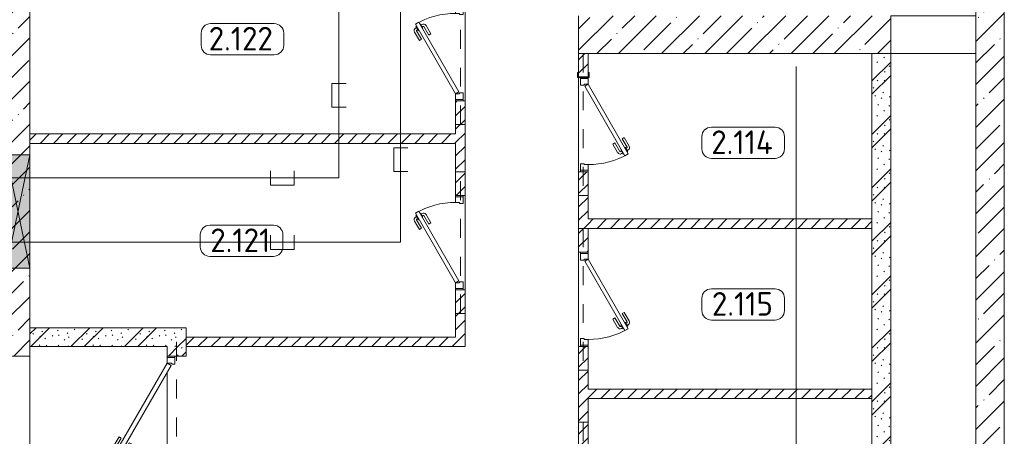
# Model space of a CAD drawing. Header units: millimetres. Extents: x -32229 to 291619, y -13689 to 125138.
# Tile 98 of 256: x 99697 to 110105, y 8000 to 12409. Entities that reach past the tile are written whole.
import ezdxf

# ---------------------------------------------------------------- set-up
doc = ezdxf.new("R2010")
doc.units = ezdxf.units.MM
doc.linetypes.add('3_ Штрих_ 1 х 1 мм', pattern=[400, 200, -200])
doc.linetypes.add('ADSK_Линия сетки', pattern=[5000, 4000, -500, 0, -500])
for name, color, linetype, lineweight in [('A-AREA-____-IDEN', 7, 'Continuous', 9), ('A-DOOR-____-MCUT', 7, 'Continuous', 9), ('A-DOOR-____-OTLN', 7, 'Continuous', 18), ('A-DOOR-FRAM-MCUT', 7, 'Continuous', 9), ('A-DOOR-OPNG-OTLN', 7, 'Continuous', 18), ('A-FLOR-____-OTLN', 7, 'Continuous', 18), ('A-GLAZ-____-MCUT', 7, 'Continuous', 9), ('A-GLAZ-____-OTLN', 7, 'Continuous', 18), ('A-WALL-____-MCUT', 7, 'Continuous', 40), ('A-WALL-____-PATT', 7, 'Continuous', 40), ('I-WALL-____-MCUT', 7, 'Continuous', 40), ('S-BEAM-____-OTLN', 7, 'Continuous', 18), ('S-COLS-____-MCUT', 7, 'Continuous', 40), ('S-COLS-____-OTLN', 7, 'Continuous', 18), ('S-GRID-____-OTLN', 7, 'Continuous', 9)]:
    doc.layers.add(name, color=color, linetype=linetype, lineweight=lineweight)
doc.layers.add('A-DETL-____-OTLN', color=7, linetype='Continuous', lineweight=9, true_color=0x00a600)
doc.styles.add('GOST Common_9', font='GOST_Common.ttf', dxfattribs={"height": 250})
pattern_1 = [(45, (0, 0), (-70.71068, 70.71068), [])]
pattern_2 = [(135, (300.56, 377.28), (-565.6854, 6e-14), [10, -790]), (135, (349.8, 474.73), (-565.6854, 6e-14), [10, -790]), (135, (423.93, 473.06), (-565.6854, 6e-14), [10, -790]), (135, (229.92, 447.9), (-565.6854, 6e-14), [10, -790]), (135, (155.08, 447.9), (-565.6854, 6e-14), [10, -790]), (135, (114.9, 369.03), (-565.6854, 6e-14), [10, -790]), (135, (132.43, 285.8), (-565.6854, 6e-14), [10, -790]), (135, (214.66, 322), (-565.6854, 6e-14), [10, -790]), (135, (198.16, 261.88), (-565.6854, 6e-14), [10, -790]), (135, (45.2, 272.9), (-565.6854, 6e-14), [10, -790]), (135, (42.32, 336.16), (-565.6854, 6e-14), [10, -790]), (135, (92.26, 192.24), (-565.6854, 6e-14), [10, -790]), (135, (7.07, 149.2), (-565.6854, 6e-14), [10, -790]), (135, (80.6, 95.1), (-565.6854, 6e-14), [10, -790]), (135, (79.53, 36.94), (-565.6854, 6e-14), [10, -790]), (135, (153.87, 74.56), (-565.6854, 6e-14), [10, -790]), (135, (228.35, 124.8), (-565.6854, 6e-14), [10, -790]), (135, (279.75, 180.4), (-565.6854, 6e-14), [10, -790]), (135, (282.9, 31.63), (-565.6854, 6e-14), [10, -790]), (135, (377.38, 53.45), (-565.6854, 6e-14), [10, -790]), (135, (352.28, 102.7), (-565.6854, 6e-14), [10, -790]), (135, (354.05, 0), (-565.6854, 6e-14), [10, -790]), (135, (553.23, 16.45), (-565.6854, 6e-14), [10, -790]), (135, (542.38, 63.45), (-565.6854, 6e-14), [10, -790]), (135, (536.58, 239.3), (-565.6854, 6e-14), [10, -790]), (135, (475.85, 203.9), (-565.6854, 6e-14), [10, -790]), (135, (475.85, 316.54), (-565.6854, 6e-14), [10, -790]), (135, (520.8, 408.7), (-565.6854, 6e-14), [10, -790]), (135, (551.1, 470.8), (-565.6854, 6e-14), [10, -790]), (135, (235.25, 537.93), (-565.6854, 6e-14), [10, -790]), (135, (407.25, 547.65), (-565.6854, 6e-14), [10, -790]), (135, (94.5, 558.6), (-565.6854, 6e-14), [10, -790]), (135, (46.4, 532.3), (-565.6854, 6e-14), [10, -790]), (135, (85.56, 465.04), (-565.6854, 6e-14), [10, -790]), (135, (355.53, 181.14), (-565.6854, 6e-14), [10, -790]), (135, (362.23, 243.6), (-565.6854, 6e-14), [10, -790]), (135, (413.45, 344.1), (-565.6854, 6e-14), [10, -790]), (135, (286.3, 273.25), (-565.6854, 6e-14), [10, -790]), (135, (423.02, 263.72), (-565.6854, 6e-14), [10, -790]), (135, (162.94, 190.2), (-565.6854, 6e-14), [10, -790]), (135, (470.25, 120.93), (-565.6854, 6e-14), [10, -790]), (135, (484.48, 9.78), (-565.6854, 6e-14), [10, -790]), (45, (0, 212.13), (-565.6854, 0), []), (45, (212.13, 0), (-565.6854, 0), []), (45, (353.55, 0), (-565.6854, 0), []), (45, (0, 353.55), (-565.6854, 0), [])]
pattern_3 = [(45, (0, 0), (-228.0985, 228.0985), []), (45, (228.1, 0), (-228.0985, 228.0985), [403.225, -80.645, 6.706, -73.939])]

# ---------------------------------------------------------------- blocks, each defined once
blk = doc.blocks.new('АР_Дверь однопольная - 1000х2100h_850__Кладовая-4627048--02 ЭМ')
at = {"layer": 'A-DOOR-____-MCUT', "color": 253, "lineweight": 13, "true_color": 0xaaaaaa}
for p, q in [((311, 475), (-425, 50)), ((-405, 15), (331, 440)), ((331, 440), (311, 475)), ((-425, 50), (-405, 15))]:
    blk.add_line(p, q, dxfattribs=at)
at = {"layer": 'A-DOOR-____-OTLN', "color": 253, "lineweight": 5, "true_color": 0xaaaaaa}
for p, q in [((139, 433), (228, 485)), ((151, 412), (139, 433)), ((151, 412), (240, 463)), ((285, 469), (242, 444)), ((242, 444), (246, 438)), ((253, 451), (247, 461)), ((275, 463), (269, 474)), ((313, 421), (270, 396)), ((289, 463), (285, 469)), ((309, 428), (313, 421)), ((196, 334), (285, 385)), ((196, 334), (209, 312)), ((209, 312), (298, 363)), ((270, 396), (266, 403)), ((281, 402), (287, 392)), ((303, 415), (309, 404))]:
    blk.add_line(p, q, dxfattribs=at)
for centre, radius, start, end in [((243, 459), 30, 30, 120), ((243, 459), 4.99, 30, 120), ((-425, 50), 850, 360, 30), ((283, 389), 4.99, 300, 30), ((283, 389), 30, 300, 30)]:
    blk.add_arc(centre, radius, start, end, dxfattribs=at)
at = {"layer": 'A-DOOR-FRAM-MCUT', "color": 253, "lineweight": 13, "true_color": 0xaaaaaa}
for p, q in [((-485, 50), (-500, 50)), ((-425, 50), (-485, 50)), ((-485, 50), (-485, -30)), ((-425, 10), (-425, 50)), ((-415, 10), (-425, 10)), ((-415, -30), (-415, 10)), ((425, 10), (415, 10)), ((415, 10), (415, -30)), ((485, 50), (425, 50)), ((425, 50), (425, 10)), ((485, -30), (485, 50)), ((485, 50), (500, 50)), ((-485, -30), (-500, -30)), ((-485, -30), (-415, -30)), ((415, -30), (485, -30)), ((485, -30), (500, -30))]:
    blk.add_line(p, q, dxfattribs=at)
blk = doc.blocks.new('АР_Дверь двупольная - 1450х2100h_1100_200__ЛК-5951707--02 ЭМ')
at = {"layer": 'A-DOOR-____-MCUT', "color": 253, "lineweight": 13, "true_color": 0xaaaaaa}
for p, q in [((-303, 650), (-328, 607)), ((650, 100), (-303, 650)), ((-328, 607), (625, 57)), ((-650, 100), (-477, 200)), ((-452, 157), (-625, 57)), ((-477, 200), (-452, 157)), ((-625, 57), (-650, 100)), ((625, 57), (650, 100))]:
    blk.add_line(p, q, dxfattribs=at)
at = {"layer": 'A-DOOR-____-OTLN', "color": 253, "lineweight": 5, "true_color": 0xaaaaaa}
for p, q in [((-281, 638), (-277, 644)), ((-277, 644), (-234, 619)), ((-266, 638), (-260, 649)), ((-245, 626), (-238, 636)), ((-143, 587), (-232, 638)), ((-130, 608), (-219, 660)), ((-306, 594), (-310, 587)), ((-310, 587), (-267, 562)), ((-299, 581), (-305, 571)), ((-205, 478), (-294, 530)), ((-278, 569), (-284, 558)), ((-193, 500), (-282, 551)), ((-267, 562), (-263, 569)), ((-234, 619), (-238, 613)), ((-143, 587), (-130, 608)), ((-193, 500), (-205, 478))]:
    blk.add_line(p, q, dxfattribs=at)
for centre, radius, start, end in [((650, 100), 1100, 150, 180), ((-234, 634), 30, 60, 150), ((-234, 634), 4.99, 60, 150), ((-279, 556), 30, 150, 240), ((-279, 556), 4.99, 150, 240), ((-650, 100), 200, 0, 30)]:
    blk.add_arc(centre, radius, start, end, dxfattribs=at)
at = {"layer": 'A-DOOR-FRAM-MCUT', "color": 253, "lineweight": 13, "true_color": 0xaaaaaa}
for p, q in [((-710, 100), (-725, 100)), ((-710, 20), (-725, 20)), ((-710, 100), (-650, 100)), ((-710, 20), (-710, 100)), ((-640, 20), (-710, 20)), ((-650, 100), (-650, 50)), ((-650, 50), (-640, 50)), ((-640, 50), (-640, 20)), ((650, 50), (640, 50)), ((640, 50), (640, 20)), ((640, 20), (710, 20)), ((710, 100), (650, 100)), ((650, 100), (650, 50)), ((710, 20), (710, 100)), ((710, 100), (725, 100)), ((710, 20), (725, 20))]:
    blk.add_line(p, q, dxfattribs=at)
blk = doc.blocks.new('КР-Проем - Настраиваемый-1835166--02 ЭМ')
at = {"layer": 'A-DOOR-OPNG-OTLN', "color": 253, "lineweight": 13, "true_color": 0xaaaaaa}
for p, q in [((-450, 200), (450, 200)), ((-450, -200), (450, -200))]:
    blk.add_line(p, q, dxfattribs=at)
blk = doc.blocks.new('КР-Проем - Настраиваемый-3515713--02 ЭМ')
at = {"layer": 'A-DOOR-OPNG-OTLN', "color": 253, "lineweight": 13, "true_color": 0xaaaaaa}
for p, q in [((-725, 125), (725, 125)), ((-725, -125), (725, -125))]:
    blk.add_line(p, q, dxfattribs=at)
blk = doc.blocks.new('АР_Отверстие прямоугольное - ЭОМ-V79--02 ЭМ')
at = {"layer": 'A-GLAZ-____-OTLN', "lineweight": 13, "true_color": 0xf0f0f0}
blk.add_hatch(color=7, dxfattribs=at).paths.add_polyline_path([(725, 125), (-475, 125), (-475, -125), (725, -125)])
at = {"layer": 'A-GLAZ-____-MCUT', "color": 253, "lineweight": 13, "true_color": 0xaaaaaa}
for p, q in [((-475, 125), (-475, -125)), ((725, 125), (725, -125))]:
    blk.add_line(p, q, dxfattribs=at)
at = {"layer": 'A-GLAZ-____-OTLN', "color": 253, "lineweight": 5, "true_color": 0xaaaaaa}
for p, q in [((725, 125), (-475, -125)), ((-475, 125), (725, -125))]:
    blk.add_line(p, q, dxfattribs=at)
at = {"layer": 'A-GLAZ-____-OTLN', "color": 253, "lineweight": 13, "true_color": 0xaaaaaa}
for p, q in [((725, 125), (-475, 125)), ((-475, 125), (-475, -125)), ((725, -125), (725, 125)), ((-475, -125), (725, -125))]:
    blk.add_line(p, q, dxfattribs=at)
blk = doc.blocks.new('АР_Дверь однопольная - 1000х2100h_850__Кладовая-6010020--02 ЭМ')
at = {"layer": 'A-DOOR-____-MCUT', "color": 253, "lineweight": 13, "true_color": 0xaaaaaa}
for p, q in [((311, 475), (-425, 50)), ((-405, 15), (331, 440)), ((331, 440), (311, 475)), ((-425, 50), (-405, 15))]:
    blk.add_line(p, q, dxfattribs=at)
at = {"layer": 'A-DOOR-____-OTLN', "color": 253, "lineweight": 5, "true_color": 0xaaaaaa}
for p, q in [((139, 433), (228, 485)), ((151, 412), (139, 433)), ((151, 412), (240, 463)), ((285, 469), (242, 444)), ((242, 444), (246, 438)), ((253, 451), (247, 461)), ((275, 463), (269, 474)), ((313, 421), (270, 396)), ((289, 463), (285, 469)), ((309, 428), (313, 421)), ((196, 334), (285, 385)), ((196, 334), (209, 312)), ((209, 312), (298, 363)), ((270, 396), (266, 403)), ((281, 402), (287, 392)), ((303, 415), (309, 404))]:
    blk.add_line(p, q, dxfattribs=at)
for centre, radius, start, end in [((243, 459), 30, 30, 120), ((243, 459), 4.99, 30, 120), ((-425, 50), 850, 360, 30), ((283, 389), 4.99, 300, 30), ((283, 389), 30, 300, 30)]:
    blk.add_arc(centre, radius, start, end, dxfattribs=at)
at = {"layer": 'A-DOOR-FRAM-MCUT', "color": 253, "lineweight": 13, "true_color": 0xaaaaaa}
for p, q in [((-485, 50), (-500, 50)), ((-425, 50), (-485, 50)), ((-485, 50), (-485, -30)), ((-425, 10), (-425, 50)), ((-415, 10), (-425, 10)), ((-415, -30), (-415, 10)), ((425, 10), (415, 10)), ((415, 10), (415, -30)), ((485, 50), (425, 50)), ((425, 50), (425, 10)), ((485, -30), (485, 50)), ((485, 50), (500, 50)), ((-485, -30), (-500, -30)), ((-485, -30), (-415, -30)), ((415, -30), (485, -30)), ((485, -30), (500, -30))]:
    blk.add_line(p, q, dxfattribs=at)
blk = doc.blocks.new('АР_Перемычка - 100_Уx1_75x5__Оп_250-250_125x80x5__-6371143--02 ЭМ')
at = {"layer": 'S-BEAM-____-OTLN', "color": 9, "linetype": '3_ Штрих_ 1 х 1 мм', "lineweight": 15, "true_color": 0xc4c4c4}
for p, q in [((-750, 50), (-750, -50)), ((750, 50), (750, -50)), ((-750, 0), (750, 0))]:
    blk.add_line(p, q, dxfattribs=at)
blk = doc.blocks.new('АР_Перемычка - 100_Уx1_75x5__250-250-6683530--02 ЭМ')
at = {"layer": 'S-BEAM-____-OTLN', "color": 9, "linetype": '3_ Штрих_ 1 х 1 мм', "lineweight": 15, "true_color": 0xc4c4c4}
for p, q in [((-750, 50), (-750, -50)), ((750, 50), (750, -50)), ((-750, 0), (750, 0))]:
    blk.add_line(p, q, dxfattribs=at)
blk = doc.blocks.new('АР_Перемычка - 100_Уx1_75x5__Оп_250_125x80x5_-250_-6370392--02 ЭМ')
at = {"layer": 'S-BEAM-____-OTLN', "color": 9, "linetype": '3_ Штрих_ 1 х 1 мм', "lineweight": 15, "true_color": 0xc4c4c4}
for p, q in [((-750, 50), (-750, -50)), ((750, 50), (750, -50)), ((-750, 0), (750, 0))]:
    blk.add_line(p, q, dxfattribs=at)
blk = doc.blocks.new('АР_Перемычка - 200_Уx2_75x5__300-200-7330641--02 ЭМ')
at = {"layer": 'S-BEAM-____-OTLN', "color": 9, "linetype": '3_ Штрих_ 1 х 1 мм', "lineweight": 15, "true_color": 0xc4c4c4}
for p, q in [((-925, 100), (-925, -100)), ((1025, 100), (1025, -100)), ((-925, 0), (1025, 0))]:
    blk.add_line(p, q, dxfattribs=at)
blk = doc.blocks.new('АР_Фахверк_ _Швеллер полки параллельные_ - 12П-5787732--02 ЭМ')
at = {"layer": 'S-COLS-____-OTLN', "lineweight": 15, "true_color": 0xaaaaaa}
blk.add_hatch(color=253, dxfattribs=at).paths.add_polyline_path([(35, -60), (35, -52), (-12, -52), (-12, 52), (35, 52), (35, 60), (-17, 60), (-17, -60)])
at = {"layer": 'S-COLS-____-MCUT', "color": 253, "lineweight": 15, "true_color": 0xaaaaaa}
for p, q in [((35, 60), (-17, 60)), ((-17, 60), (-17, -60)), ((-12, -52), (-12, 52)), ((-12, 52), (35, 52)), ((35, 52), (35, 60)), ((-17, -60), (35, -60)), ((35, -52), (-12, -52)), ((35, -60), (35, -52))]:
    blk.add_line(p, q, dxfattribs=at)
blk = doc.blocks.new('Наметкина 10_РД_АР_П_отсоединено_rvt-1--02 ЭМ')
at = {"layer": 'A-WALL-____-PATT', "lineweight": 5, "true_color": 0xaaaaaa}
h = blk.add_hatch(dxfattribs=at)
h.set_pattern_fill('FP_3', color=253, style=0, pattern_type=2)
h.set_pattern_definition(pattern_3)
h.paths.add_polyline_path([(109805, 2600), (110105, 2600), (110105, 30150), (109805, 30150), (109805, 3000)])
h = blk.add_hatch(dxfattribs=at)
h.set_pattern_fill('FP_2', color=253, style=0, pattern_type=2)
h.set_pattern_definition(pattern_1)
h.paths.add_polyline_path([(104305, 9050), (104405, 9050), (104405, 9550), (104305, 9550), (104305, 9133)])
h.paths.add_polyline_path([(104305, 10550), (104405, 10550), (104405, 11550), (104305, 11550), (104305, 11100)])
h.paths.add_polyline_path([(104405, 12550), (104405, 13550), (104305, 13550), (104305, 12550)])
h.paths.add_polyline_path([(104405, 14550), (104405, 15865), (104305, 15865), (104305, 14550)])
h.paths.add_polyline_path([(104405, 16865), (104405, 17625), (104305, 17625), (104305, 16865)])
h.paths.add_polyline_path([(104405, 18625), (104405, 19400), (104355, 19400), (104355, 19500), (104305, 19500), (104305, 18625)])
h.paths.add_polyline_path([(104355, 20500), (104405, 20500), (104405, 20700), (104355, 20700), (104355, 21100), (104405, 21100), (104405, 21350), (104355, 21350), (104355, 21490), (104305, 21490), (104305, 20500)])
h.paths.add_polyline_path([(104355, 22490), (104405, 22490), (104405, 22650), (104355, 22650), (104355, 23050), (104405, 23050), (104405, 23750), (104355, 23750), (104355, 23800), (104305, 23800), (104305, 22490)])
h.paths.add_polyline_path([(104305, 24800), (104405, 24800), (104405, 25600), (104305, 25600), (104305, 25500)])
h = blk.add_hatch(dxfattribs=at)
h.set_pattern_fill('FP_3', color=253, style=0, pattern_type=2)
h.set_pattern_definition(pattern_3)
h.paths.add_polyline_path([(99555, 8850), (99805, 8850), (99805, 22250), (99555, 22250), (99555, 8950)])
h = blk.add_hatch(dxfattribs=at)
h.set_pattern_fill('FP_3', color=253, style=0, pattern_type=2)
h.set_pattern_definition(pattern_3)
h.paths.add_polyline_path([(105605, 12050), (108905, 12050), (108905, 12450), (105605, 12450)])
h = blk.add_hatch(dxfattribs=at)
h.set_pattern_fill('FP_2', color=253, style=0, pattern_type=2)
h.set_pattern_definition(pattern_1)
h.paths.add_polyline_path([(105705, 6650), (105705, 6900), (105605, 6900), (105605, 6650)])
h.paths.add_polyline_path([(105605, 7900), (105705, 7900), (105705, 8950), (105605, 8950)])
h.paths.add_polyline_path([(105605, 9950), (105705, 9950), (105705, 10800), (105605, 10800)])
h.paths.add_polyline_path([(105605, 11803), (105705, 11804), (105705, 12050), (105605, 12050), (105605, 11866)])
h = blk.add_hatch(dxfattribs=at)
h.set_pattern_fill('FP_1', color=253, style=0, pattern_type=2)
h.set_pattern_definition(pattern_2)
h.paths.add_polyline_path([(108905, 6650), (108905, 12050), (108705, 12050), (108705, 6650)])
h = blk.add_hatch(dxfattribs=at)
h.set_pattern_fill('FP_2', color=253, style=0, pattern_type=2)
h.set_pattern_definition(pattern_1)
h.paths.add_polyline_path([(104305, 11100), (104305, 11200), (99805, 11200), (99805, 11100), (103231, 11100)])
h = blk.add_hatch(dxfattribs=at)
h.set_pattern_fill('FP_2', color=253, style=0, pattern_type=2)
h.set_pattern_definition(pattern_1)
h.paths.add_polyline_path([(108705, 10200), (108705, 10300), (105705, 10300), (105705, 10200), (105893, 10200)])
h = blk.add_hatch(dxfattribs=at)
h.set_pattern_fill('FP_1', color=253, style=0, pattern_type=2)
h.set_pattern_definition(pattern_2)
h.paths.add_polyline_path([(100569, 8950), (101455, 8950), (101455, 9150), (99805, 9150), (99805, 8950)])
h = blk.add_hatch(dxfattribs=at)
h.set_pattern_fill('FP_2', color=253, style=0, pattern_type=2)
h.set_pattern_definition(pattern_1)
h.paths.add_polyline_path([(103231, 8950), (104405, 8950), (104405, 9050), (101455, 9050), (101455, 8950)])
h = blk.add_hatch(dxfattribs=at)
h.set_pattern_fill('FP_1', color=253, style=0, pattern_type=2)
h.set_pattern_definition(pattern_2)
h.paths.add_polyline_path([(101455, 4650), (101455, 7400), (101255, 7400), (101255, 4650)])
h.paths.add_polyline_path([(101255, 8850), (101455, 8850), (101455, 8950), (101255, 8950)])
h = blk.add_hatch(dxfattribs=at)
h.set_pattern_fill('FP_2', color=253, style=0, pattern_type=2)
h.set_pattern_definition(pattern_1)
h.paths.add_polyline_path([(108705, 8400), (108705, 8500), (105705, 8500), (105705, 8400), (105893, 8400)])
at = {"layer": 'A-FLOR-____-OTLN', "color": 253, "lineweight": 13, "true_color": 0xaaaaaa}
for p, q in [((104405, 12550), (104405, 11550)), ((104405, 11550), (104405, 12550)), ((105605, 10800), (105605, 11798)), ((105605, 11798), (105605, 10800)), ((104405, 10550), (104405, 9550)), ((104405, 9550), (104405, 10550)), ((105605, 8950), (105605, 9950)), ((105605, 9950), (105605, 8950)), ((104405, 9050), (104405, 8950)), ((101255, 8850), (101255, 8835)), ((101255, 8835), (101255, 8850)), ((101255, 8675), (101255, 7575)), ((101255, 7575), (101255, 8675))]:
    blk.add_line(p, q, dxfattribs=at)
at = {"layer": 'A-WALL-____-MCUT', "color": 253, "lineweight": 13, "true_color": 0xaaaaaa}
for p, q in [((110105, 2600), (110105, 30150)), ((109805, 27850), (109805, 6650)), ((99805, 10980), (99805, 13615)), ((105605, 12450), (105605, 12050)), ((108905, 12050), (108905, 12450)), ((105605, 12050), (108905, 12050)), ((99805, 9780), (99805, 10980)), ((99805, 8850), (99805, 9780)), ((99555, 8850), (99805, 8850))]:
    blk.add_line(p, q, dxfattribs=at)
at = {"layer": 'A-WALL-____-MCUT', "color": 253, "lineweight": 15, "true_color": 0xaaaaaa}
for p, q in [((108705, 10300), (108705, 10200)), ((108705, 10200), (108705, 10300)), ((108705, 8500), (108705, 8400)), ((108705, 8400), (108705, 8500))]:
    blk.add_line(p, q, dxfattribs=at)
at = {"layer": 'I-WALL-____-MCUT', "color": 253, "lineweight": 13, "true_color": 0xaaaaaa}
for p, q in [((105605, 12050), (105605, 11803)), ((105705, 12050), (105605, 12050)), ((105705, 11803), (105705, 12050)), ((108705, 12050), (108705, 10300)), ((108905, 12050), (108705, 12050)), ((108905, 6650), (108905, 12050)), ((104305, 11550), (104305, 11200)), ((104405, 11550), (104305, 11550)), ((104405, 10550), (104405, 11550)), ((104305, 11200), (99805, 11200)), ((99805, 11200), (99805, 11100)), ((99805, 11100), (104305, 11100)), ((104305, 11100), (104305, 10550)), ((105605, 10800), (105605, 9950)), ((105705, 10800), (105605, 10800)), ((105705, 10300), (105705, 10800)), ((104305, 10550), (104405, 10550)), ((108705, 10300), (105705, 10300)), ((105705, 9950), (105705, 10200)), ((105705, 10200), (108705, 10200)), ((108705, 10200), (108705, 8500)), ((105605, 9950), (105705, 9950)), ((104305, 9550), (104305, 9050)), ((104405, 9550), (104305, 9550)), ((104405, 9050), (104405, 9550)), ((101455, 9150), (99805, 9150)), ((99805, 9150), (99805, 8950)), ((101455, 8950), (101455, 9150)), ((104305, 9050), (101455, 9050)), ((101455, 9050), (101455, 8950)), ((104405, 8950), (104405, 9050)), ((99805, 8950), (101255, 8950)), ((101255, 8950), (101255, 8850)), ((101255, 8850), (101455, 8850)), ((101455, 8850), (101455, 8950)), ((101455, 8950), (104405, 8950)), ((105605, 8950), (105605, 7900)), ((105705, 8950), (105605, 8950)), ((105705, 8500), (105705, 8950)), ((108705, 8500), (105705, 8500)), ((105705, 7900), (105705, 8400)), ((105705, 8400), (108705, 8400)), ((108705, 8400), (108705, 6650))]:
    blk.add_line(p, q, dxfattribs=at)
at = {"layer": 'A-DOOR-____-OTLN', "color": 253, "lineweight": 13, "true_color": 0xaaaaaa}
for name, p, rotation in [('АР_Дверь однопольная - 1000х2100h_850__Кладовая-4627048--02 ЭМ', (104355, 12050), 90), ('КР-Проем - Настраиваемый-1835166--02 ЭМ', (109355, 12250), 180), ('АР_Дверь однопольная - 1000х2100h_850__Кладовая-6010020--02 ЭМ', (105655, 11300), 270), ('АР_Дверь однопольная - 1000х2100h_850__Кладовая-4627048--02 ЭМ', (104355, 10050), 90), ('АР_Дверь однопольная - 1000х2100h_850__Кладовая-4627048--02 ЭМ', (105655, 9450), 270), ('КР-Проем - Настраиваемый-3515713--02 ЭМ', (99680, 8125), 269.9999999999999), ('АР_Дверь двупольная - 1450х2100h_1100_200__ЛК-5951707--02 ЭМ', (101355, 8125), 89.99999999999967)]:
    blk.add_blockref(name, p, dxfattribs=dict(at, rotation=rotation))
at = {"layer": 'A-GLAZ-____-OTLN', "color": 253, "lineweight": 13, "true_color": 0xaaaaaa, "rotation": 269.9999999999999}
blk.add_blockref('АР_Отверстие прямоугольное - ЭОМ-V79--02 ЭМ', (99680, 10505), dxfattribs=at)
at = {"layer": 'S-BEAM-____-OTLN', "color": 253, "lineweight": 13, "true_color": 0xaaaaaa}
for name, p, rotation in [('АР_Перемычка - 100_Уx1_75x5__250-250-6683530--02 ЭМ', (104355, 12050), 90), ('АР_Перемычка - 100_Уx1_75x5__Оп_250-250_125x80x5__-6371143--02 ЭМ', (105655, 11300), 270), ('АР_Перемычка - 100_Уx1_75x5__250-250-6683530--02 ЭМ', (104355, 10050), 90), ('АР_Перемычка - 100_Уx1_75x5__250-250-6683530--02 ЭМ', (105655, 9450), 270), ('АР_Перемычка - 200_Уx2_75x5__300-200-7330641--02 ЭМ', (101355, 8125), 89.99999999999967), ('АР_Перемычка - 100_Уx1_75x5__Оп_250_125x80x5_-250_-6370392--02 ЭМ', (105655, 7400), 270)]:
    blk.add_blockref(name, p, dxfattribs=dict(at, rotation=rotation))
at = {"layer": 'S-COLS-____-OTLN', "color": 253, "lineweight": 13, "true_color": 0xaaaaaa, "rotation": 90.00000000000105}
blk.add_blockref('АР_Фахверк_ _Швеллер полки параллельные_ - 12П-5787732--02 ЭМ', (105655, 11815), dxfattribs=at)
blk = doc.blocks.new('Марка помещения 2 - Марка помещения 2-1605974--02 ЭМ')
at = {"layer": 'A-AREA-____-IDEN', "color": 253, "true_color": 0xaaaaaa}
for p, q in [((-1.797, 0.841), (1.569, 0.841)), ((-2.297, -0.309), (-2.297, 0.341)), ((2.069, 0.341), (2.069, -0.309)), ((1.569, -0.809), (-1.797, -0.809))]:
    blk.add_line(p, q, dxfattribs=at)
for centre, start, end in [((-1.797, 0.341), 90, 180), ((1.569, 0.341), 0, 90), ((-1.797, -0.309), 180, 270), ((1.569, -0.309), 270, 360)]:
    blk.add_arc(centre, 0.5, start, end, dxfattribs=at)

msp = doc.modelspace()

# ---------------------------------------------------------------- linework, layer by layer
at = {"layer": 'A-DETL-____-OTLN', "color": 36, "true_color": 0x804000}
for p, q in [((103069.1, 20243.7), (103069.1, 10733.7)), ((103723.4, 10053.5), (103723.4, 19608.2)), ((103146.9, 11733.2), (102996.9, 11733.2)), ((102996.9, 11733.2), (102996.9, 11483.2)), ((102996.9, 11483.2), (103146.9, 11483.2)), ((103801.2, 11052.9), (103651.2, 11052.9)), ((103651.2, 11052.9), (103651.2, 10802.9)), ((103069.1, 10733.7), (89929.1, 10733.7)), ((102347.8, 10808.7), (102347.8, 10658.7)), ((102597.8, 10658.7), (102597.8, 10808.7)), ((103651.2, 10802.9), (103801.2, 10802.9)), ((102347.8, 10658.7), (102597.8, 10658.7)), ((102347.8, 10128.5), (102347.8, 9978.5)), ((102597.8, 9978.5), (102597.8, 10128.5)), ((89263.4, 10053.5), (103723.4, 10053.5)), ((102347.8, 9978.5), (102597.8, 9978.5))]:
    msp.add_line(p, q, dxfattribs=at)
at = {"layer": 'S-GRID-____-OTLN', "color": 253, "linetype": 'ADSK_Линия сетки', "true_color": 0xaaaaaa}
msp.add_line((107905.3, -12088.9), (107905.3, 125138.4), dxfattribs=at)

# ---------------------------------------------------------------- block references
at = {"lineweight": 5}
msp.add_blockref('Наметкина 10_РД_АР_П_отсоединено_rvt-1--02 ЭМ', (0, 0), dxfattribs=at)
at = {"layer": 'A-AREA-____-IDEN', "color": 253, "true_color": 0xaaaaaa, "xscale": 199.9999999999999, "yscale": 199.9999999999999, "zscale": 199.9999999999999}
for p in [(102074.3, 12198.9), (107367.6, 11103.3), (102065.1, 10065.9), (107367.6, 9392.9)]:
    msp.add_blockref('Марка помещения 2 - Марка помещения 2-1605974--02 ЭМ', p, dxfattribs=at)

# ---------------------------------------------------------------- texts
at = {"layer": 'A-AREA-____-IDEN', "color": 253, "true_color": 0xaaaaaa, "char_height": 250, "attachment_point": 1, "style": 'GOST Common_9'}
for s, insert, width in [('2.122', (101694.8, 12332.6), 929.957), ('2.114', (107007.1, 11237), 881.856), ('2.121', (101711.6, 10199.7), 865.822), ('2.115', (107014.1, 9526.7), 865.822)]:
    msp.add_mtext(s, dxfattribs=dict(at, insert=insert, width=width))

doc.saveas('drawing.dxf')
